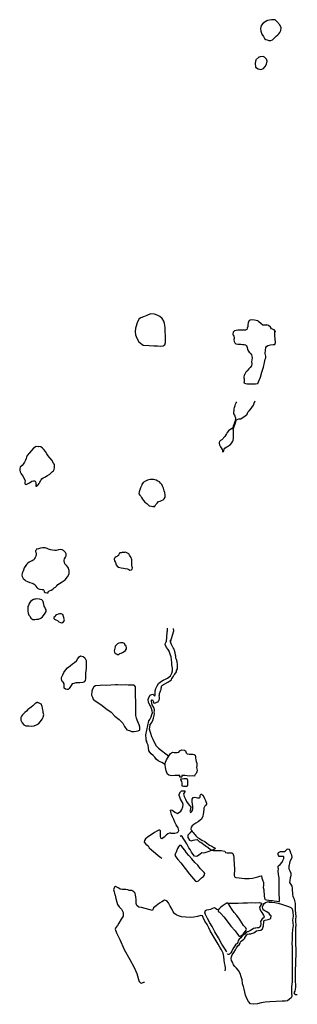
# Model space of a CAD drawing. Extents: x 231775 to 238698, y 860866 to 885430.
import ezdxf

# ---------------------------------------------------------------- set-up
doc = ezdxf.new("R2010")
doc.units = 0
doc.header["$LTSCALE"] = 800
doc.layers.add('WETLANDS', color=11, linetype='CONTINUOUS')

msp = doc.modelspace()

# ---------------------------------------------------------------- linework, layer by layer
at = {"layer": 'WETLANDS', "color": 0}
for points in [[(237935, 885403), (237847, 885343), (237796, 885284), (237777, 885210), (237789, 885141), (237811, 885066), (237856, 885007), (237883, 884960), (237913, 884938), (237945, 884928), (237988, 884912), (238037, 884910), (238081, 884928), (238115, 884958), (238144, 884993), (238173, 885020), (238212, 885054), (238241, 885078), (238263, 885111), (238290, 885162), (238296, 885227), (238259, 885299), (238192, 885384), (238144, 885430), (238058, 885426), (237957, 885410)], [(237735, 884494), (237664, 884429), (237644, 884346), (237659, 884245), (237723, 884207), (237786, 884185), (237859, 884209), (237900, 884263), (237933, 884319), (237948, 884393), (237933, 884449), (237883, 884492), (237847, 884509), (237769, 884505), (237750, 884496)], [(235035, 878093), (234945, 878048), (234862, 878013), (234793, 877992), (234753, 877963), (234714, 877894), (234666, 877731), (234653, 877644), (234662, 877564), (234699, 877482), (234748, 877391), (234858, 877306), (235006, 877303), (235124, 877296), (235209, 877290), (235294, 877283), (235349, 877293), (235380, 877311), (235395, 877321), (235412, 877377), (235412, 877462), (235409, 877562), (235404, 877640), (235400, 877747), (235390, 877850), (235371, 877910), (235332, 877974), (235269, 878028), (235202, 878062), (235133, 878081)], [(238154, 877652), (238123, 877695), (238053, 877721), (238030, 877757), (237984, 877798), (237942, 877816), (237932, 877811), (237901, 877811), (237842, 877812), (237795, 877844), (237733, 877904), (237710, 877920), (237635, 877933), (237549, 877943), (237498, 877925), (237472, 877867), (237466, 877821), (237463, 877779), (237451, 877735), (237437, 877701), (237404, 877683), (237367, 877681), (237313, 877684), (237218, 877688), (237134, 877671), (237097, 877637), (237091, 877585), (237096, 877559), (237112, 877531), (237126, 877501), (237123, 877480), (237119, 877452), (237126, 877405), (237140, 877365), (237168, 877344), (237217, 877334), (237246, 877336), (237291, 877331), (237329, 877330), (237377, 877330), (237409, 877321), (237428, 877300), (237445, 877251), (237458, 877214), (237467, 877184), (237483, 877161), (237502, 877139), (237520, 877121), (237534, 877104), (237560, 877067), (237575, 876999), (237568, 876935), (237560, 876900), (237564, 876842), (237557, 876796), (237526, 876753), (237490, 876716), (237448, 876670), (237415, 876638), (237386, 876586), (237372, 876552), (237361, 876517), (237366, 876492), (237372, 876469), (237373, 876434), (237371, 876398), (237369, 876374), (237368, 876370), (237404, 876357), (237447, 876348), (237501, 876347), (237574, 876347), (237656, 876347), (237698, 876350), (237717, 876350), (237728, 876394), (237784, 876515), (237815, 876634), (237856, 876764), (237882, 876878), (237901, 876960), (237907, 876977), (237911, 876993), (237914, 877037), (237895, 877106), (237902, 877183), (237912, 877254), (237927, 877280), (237966, 877301), (238033, 877317), (238099, 877323), (238121, 877328), (238140, 877330), (238152, 877378), (238144, 877467), (238142, 877546), (238135, 877613), (238142, 877659)], [(232184, 874784), (232118, 874737), (232068, 874685), (232019, 874624), (231965, 874555), (231946, 874515), (231937, 874480), (231922, 874437), (231897, 874395), (231863, 874345), (231837, 874308), (231789, 874270), (231775, 874231), (231775, 874192), (231775, 874188), (231785, 874151), (231812, 874103), (231851, 874041), (231884, 873982), (231911, 873927), (231906, 873889), (231901, 873857), (231912, 873842), (231933, 873836), (231966, 873852), (232017, 873875), (232081, 873914), (232117, 873929), (232146, 873929), (232164, 873915), (232176, 873883), (232180, 873856), (232183, 873820), (232175, 873822), (232180, 873792), (232193, 873796), (232212, 873802), (232237, 873825), (232263, 873863), (232280, 873895), (232290, 873917), (232312, 873949), (232325, 873972), (232359, 874000), (232398, 874018), (232425, 874033), (232467, 874058), (232525, 874092), (232562, 874124), (232566, 874130), (232589, 874155), (232616, 874177), (232637, 874206), (232645, 874255), (232639, 874331), (232615, 874365), (232576, 874439), (232530, 874500), (232486, 874548), (232452, 874602), (232415, 874659), (232378, 874709), (232345, 874743), (232302, 874777), (232253, 874783), (232234, 874775)], [(235123, 873290), (235157, 873302), (235170, 873332), (235196, 873363), (235202, 873366), (235239, 873409), (235281, 873422), (235309, 873434), (235354, 873451), (235377, 873476), (235400, 873518), (235400, 873571), (235392, 873633), (235382, 873672), (235362, 873744), (235339, 873796), (235321, 873835), (235289, 873871), (235258, 873898), (235220, 873921), (235177, 873943), (235109, 873959), (235031, 873957), (234959, 873940), (234909, 873918), (234854, 873888), (234822, 873832), (234811, 873800), (234790, 873749), (234772, 873700), (234751, 873652), (234746, 873602), (234768, 873572), (234792, 873544), (234809, 873507), (234838, 873472), (234863, 873433), (234892, 873397), (234943, 873362), (234975, 873329), (235007, 873305), (235019, 873301), (235058, 873292), (235092, 873285), (235129, 873284), (235143, 873288)], [(232172, 872175), (232167, 872155), (232175, 872143), (232183, 872114), (232188, 872084), (232178, 872047), (232162, 872016), (232146, 871988), (232135, 871969), (232126, 871953), (232111, 871945), (232088, 871932), (232065, 871925), (232041, 871912), (232015, 871899), (231981, 871869), (231948, 871842), (231924, 871814), (231890, 871757), (231869, 871698), (231850, 871653), (231835, 871618), (231829, 871574), (231839, 871537), (231864, 871492), (231904, 871458), (231926, 871433), (231973, 871412), (232024, 871389), (232087, 871374), (232108, 871362), (232132, 871347), (232158, 871331), (232178, 871295), (232200, 871263), (232229, 871240), (232268, 871224), (232289, 871219), (232332, 871217), (232362, 871213), (232379, 871200), (232383, 871178), (232388, 871160), (232412, 871143), (232457, 871129), (232483, 871134), (232489, 871154), (232498, 871174), (232519, 871185), (232556, 871201), (232602, 871223), (232635, 871252), (232668, 871270), (232700, 871309), (232725, 871341), (232771, 871368), (232834, 871406), (232906, 871455), (232966, 871528), (233006, 871605), (233009, 871689), (232987, 871761), (232944, 871811), (232904, 871858), (232889, 871890), (232884, 871926), (232884, 871949), (232894, 871983), (232918, 872023), (232931, 872054), (232932, 872101), (232916, 872135), (232889, 872160), (232864, 872188), (232834, 872202), (232787, 872210), (232742, 872201), (232684, 872190), (232649, 872190), (232595, 872193), (232542, 872207), (232497, 872221), (232461, 872239), (232412, 872252), (232343, 872251), (232294, 872246), (232242, 872229), (232198, 872217), (232185, 872198)], [(234270, 872124), (234246, 872094), (234238, 872064), (234215, 872048), (234180, 872028), (234158, 872013), (234138, 871998), (234130, 871970), (234143, 871928), (234161, 871886), (234182, 871831), (234205, 871796), (234240, 871774), (234272, 871763), (234309, 871753), (234367, 871745), (234407, 871742), (234466, 871729), (234494, 871713), (234522, 871699), (234562, 871701), (234583, 871723), (234591, 871754), (234579, 871781), (234578, 871782), (234572, 871800), (234570, 871821), (234572, 871854), (234572, 871891), (234575, 871923), (234571, 871952), (234567, 871983), (234554, 872009), (234533, 872042), (234515, 872075), (234497, 872102), (234463, 872120), (234414, 872142), (234392, 872138), (234370, 872138), (234356, 872141), (234344, 872142), (234332, 872140), (234304, 872132), (234287, 872132), (234272, 872127), (234265, 872119), (234258, 872103)], [(232158, 870975), (232117, 870968), (232078, 870943), (232044, 870912), (232013, 870867), (231994, 870819), (231982, 870787), (231978, 870755), (231976, 870711), (231980, 870670), (231984, 870628), (232000, 870578), (232016, 870561), (232034, 870542), (232052, 870498), (232074, 870479), (232105, 870466), (232150, 870464), (232197, 870473), (232246, 870472), (232303, 870499), (232347, 870536), (232408, 870620), (232434, 870668), (232436, 870705), (232420, 870734), (232400, 870770), (232387, 870800), (232381, 870838), (232372, 870885), (232355, 870930), (232323, 870956), (232267, 870971), (232199, 870980), (232153, 870972)], [(232767, 870604), (232731, 870602), (232689, 870579), (232671, 870563), (232658, 870541), (232629, 870518), (232628, 870492), (232645, 870473), (232677, 870459), (232715, 870440), (232743, 870420), (232755, 870407), (232791, 870387), (232825, 870384), (232867, 870405), (232881, 870429), (232889, 870457), (232884, 870475), (232873, 870513), (232867, 870539), (232863, 870565), (232850, 870591), (232808, 870604)], [(234351, 869886), (234292, 869885), (234251, 869875), (234212, 869857), (234188, 869835), (234177, 869825), (234155, 869798), (234156, 869780), (234141, 869721), (234135, 869681), (234138, 869647), (234153, 869619), (234189, 869610), (234215, 869596), (234245, 869596), (234275, 869617), (234306, 869629), (234340, 869646), (234384, 869668), (234410, 869693), (234439, 869734), (234437, 869759), (234432, 869801), (234419, 869817), (234417, 869818), (234401, 869843), (234392, 869867), (234376, 869876)], [(233081, 868860), (233058, 868823), (233027, 868771), (233009, 868741), (232984, 868720), (232952, 868718), (232916, 868724), (232887, 868750), (232882, 868781), (232883, 868824), (232881, 868864), (232862, 868902), (232838, 868920), (232826, 868947), (232815, 868983), (232817, 869017), (232847, 869083), (232872, 869142), (232921, 869202), (232967, 869261), (233031, 869309), (233091, 869357), (233142, 869396), (233189, 869438), (233224, 869492), (233259, 869537), (233290, 869562), (233354, 869545), (233402, 869508), (233430, 869440), (233436, 869387), (233434, 869327), (233431, 869241), (233425, 869185), (233412, 869130), (233412, 869087), (233415, 869036), (233420, 868996), (233407, 868947), (233407, 868945), (233383, 868909), (233349, 868895), (233275, 868890), (233178, 868882), (233125, 868872)], [(234771, 867716), (234768, 867780), (234753, 867839), (234726, 867896), (234705, 867957), (234691, 868005), (234671, 868074), (234670, 868160), (234671, 868247), (234669, 868340), (234668, 868439), (234665, 868543), (234666, 868630), (234666, 868717), (234662, 868784), (234634, 868823), (234620, 868824), (234577, 868831), (234481, 868831), (234409, 868835), (234320, 868830), (234216, 868840), (234163, 868832), (234046, 868828), (233939, 868823), (233840, 868824), (233779, 868823), (233663, 868814), (233626, 868782), (233592, 868730), (233573, 868679), (233566, 868582), (233589, 868526), (233611, 868481), (233658, 868438), (233722, 868393), (233831, 868317), (233921, 868246), (234053, 868153), (234149, 868057), (234255, 867970), (234349, 867881), (234392, 867795), (234448, 867716), (234511, 867694), (234565, 867674), (234633, 867673), (234681, 867679), (234728, 867686), (234765, 867704)], [(232217, 868401), (232171, 868381), (232100, 868308), (232059, 868279), (232026, 868258), (231981, 868218), (231947, 868180), (231900, 868144), (231846, 868086), (231818, 868051), (231805, 868019), (231807, 867951), (231835, 867888), (231879, 867839), (231928, 867816), (232004, 867811), (232067, 867803), (232136, 867815), (232193, 867834), (232245, 867865), (232294, 867919), (232337, 867978), (232360, 868032), (232375, 868084), (232362, 868146), (232362, 868181), (232347, 868246), (232334, 868309), (232331, 868312), (232315, 868357), (232293, 868365), (232245, 868385), (232205, 868394), (232190, 868380)], [(235816, 866578), (235817, 866564), (235816, 866551), (235817, 866538), (235807, 866535), (235789, 866535), (235774, 866536), (235764, 866538), (235768, 866560), (235769, 866570), (235744, 866573), (235703, 866571), (235647, 866571), (235573, 866565), (235530, 866571), (235494, 866584), (235465, 866610), (235441, 866647), (235426, 866691), (235417, 866728), (235412, 866770), (235407, 866839), (235406, 866862), (235415, 866908), (235438, 866962), (235477, 867033), (235519, 867095), (235539, 867125), (235585, 867155), (235630, 867150), (235679, 867150), (235706, 867149), (235742, 867159), (235771, 867189), (235816, 867213), (235882, 867209), (235909, 867190), (235922, 867167), (235929, 867143), (235952, 867115), (236003, 867105), (236054, 867105), (236097, 867103), (236123, 867098), (236150, 867081), (236160, 867051), (236159, 867011), (236167, 866968), (236177, 866923), (236190, 866878), (236193, 866856), (236193, 866816), (236187, 866773), (236192, 866737), (236197, 866706), (236192, 866668), (236176, 866627), (236153, 866596), (236135, 866568), (236131, 866556), (236084, 866562), (236018, 866561), (235949, 866569), (235896, 866573), (235826, 866573)], [(235787, 866480), (235796, 866446), (235810, 866425), (235816, 866390), (235816, 866356), (235817, 866325), (235817, 866313), (235858, 866311), (235896, 866312), (235943, 866308), (235963, 866318), (235970, 866339), (235968, 866373), (235971, 866407), (235969, 866447), (235960, 866472), (235938, 866490), (235902, 866493), (235865, 866487), (235830, 866486), (235799, 866486)], [(235757, 864829), (235732, 864791), (235714, 864751), (235684, 864688), (235666, 864641), (235652, 864608), (235643, 864583), (235666, 864545), (235720, 864475), (235791, 864392), (235898, 864255), (236006, 864116), (236109, 863998), (236163, 863937), (236194, 863928), (236237, 863946), (236279, 863987), (236313, 864020), (236356, 864054), (236387, 864098), (236391, 864127), (236378, 864158), (236338, 864196), (236278, 864253), (236215, 864334), (236143, 864406), (236070, 864498), (235993, 864582), (235937, 864645), (235891, 864708), (235846, 864767), (235826, 864792), (235798, 864829), (235774, 864831)], [(236980, 863365), (236964, 863384), (236944, 863395), (236921, 863382), (236877, 863348), (236823, 863313), (236792, 863288), (236757, 863258), (236739, 863241), (236723, 863217), (236726, 863185), (236755, 863165), (236795, 863135), (236867, 863049), (236948, 862936), (237041, 862819), (237146, 862698), (237207, 862616), (237239, 862575), (237262, 862559), (237292, 862573), (237331, 862598), (237345, 862619), (237381, 862659), (237397, 862678), (237421, 862713), (237428, 862734), (237415, 862775), (237387, 862802), (237357, 862831), (237313, 862895), (237274, 862961), (237254, 862991), (237187, 863079), (237127, 863158), (237067, 863240), (237022, 863309), (236995, 863344), (236961, 863388)], [(238560, 861109), (238558, 861068), (238545, 861028), (238501, 860996), (238451, 860951), (238399, 860943), (238325, 860947), (238174, 860936), (238011, 860929), (237897, 860923), (237799, 860902), (237702, 860876), (237601, 860866), (237529, 860878), (237480, 860937), (237437, 861012), (237409, 861095), (237389, 861171), (237370, 861246), (237354, 861308), (237328, 861377), (237329, 861391), (237321, 861476), (237301, 861553), (237274, 861638), (237233, 861706), (237183, 861771), (237144, 861806), (237107, 861847), (237085, 861914), (237060, 861958), (237049, 862010), (237054, 862051), (237074, 862104), (237115, 862162), (237155, 862221), (237181, 862276), (237215, 862324), (237247, 862352), (237272, 862393), (237283, 862423), (237299, 862443), (237330, 862469), (237361, 862495), (237386, 862516), (237392, 862534), (237419, 862573), (237437, 862595), (237459, 862612), (237497, 862621), (237536, 862628), (237558, 862631), (237560, 862632), (237612, 862649), (237649, 862676), (237682, 862697), (237726, 862709), (237785, 862718), (237829, 862747), (237840, 862773), (237852, 862820), (237857, 862855), (237861, 862897), (237866, 862934), (237874, 862955), (237900, 862967), (237974, 862984), (238025, 862999), (238037, 863014), (238050, 863073), (238025, 863093), (237993, 863134), (237940, 863172), (237892, 863201), (237848, 863219), (237839, 863250), (237834, 863298), (237851, 863341), (237876, 863380), (237905, 863403), (237952, 863424), (237997, 863427), (237987, 863418), (238066, 863412), (238138, 863404), (238223, 863387), (238301, 863364), (238400, 863329), (238475, 863305), (238536, 863281), (238570, 863245), (238589, 863168), (238592, 863061), (238582, 862963), (238592, 862828), (238577, 862731), (238574, 862618), (238571, 862538), (238569, 862463), (238565, 862397), (238571, 862278), (238574, 862124), (238567, 862072), (238573, 861916), (238568, 861710), (238572, 861542), (238569, 861437), (238554, 861290), (238550, 861162), (238552, 861108)]]:
    msp.add_lwpolyline(points, close=True, dxfattribs=at)
for points in [[(237157, 875508), (237157, 875494), (237157, 875469), (237150, 875439), (237140, 875400), (237127, 875363), (237114, 875329), (237101, 875287), (237090, 875256), (237080, 875238), (237058, 875225), (237016, 875194), (236985, 875172), (236951, 875132), (236930, 875100), (236913, 875070), (236891, 875033), (236859, 874997), (236846, 874983), (236814, 874949), (236787, 874930), (236768, 874915), (236750, 874884), (236749, 874863), (236761, 874821), (236782, 874772), (236799, 874749), (236823, 874711), (236829, 874673), (236834, 874653), (236848, 874655), (236856, 874660), (236866, 874679), (236878, 874716), (236895, 874744), (236927, 874762), (236955, 874780), (236983, 874798), (237035, 874833), (237067, 874875), (237088, 874914), (237100, 874944), (237105, 874983), (237104, 875030), (237108, 875069), (237110, 875101), (237109, 875148), (237111, 875174), (237110, 875184), (237103, 875206), (237108, 875235), (237125, 875281), (237146, 875345), (237162, 875405), (237181, 875440), (237199, 875457), (237243, 875472), (237286, 875473), (237350, 875516), (237393, 875542), (237449, 875590), (237461, 875640), (237497, 875670), (237546, 875732), (237563, 875753), (237603, 875815), (237621, 875865), (237646, 875919)], [(237157, 875508), (237137, 875565), (237117, 875597), (237113, 875633), (237121, 875686), (237125, 875718), (237129, 875758), (237145, 875803), (237157, 875839), (237173, 875868), (237194, 875896)], [(235452, 870248), (235450, 870213), (235450, 870177), (235447, 870154), (235424, 869911)], [(235537, 869905), (235619, 870181), (235607, 870242)], [(235034, 868297), (234990, 868406), (234979, 868473), (234995, 868519), (235031, 868576), (235046, 868587), (235093, 868607), (235114, 868587), (235134, 868561), (235155, 868566), (235155, 868618), (235155, 868690), (235170, 868747), (235201, 868809), (235238, 868871), (235289, 868913), (235351, 868949), (235408, 868980), (235460, 869000), (235532, 869057), (235568, 869125), (235584, 869187), (235589, 869249), (235573, 869337), (235568, 869388), (235563, 869471), (235553, 869533), (235532, 869580), (235506, 869673), (235480, 869714), (235434, 869771), (235403, 869843), (235408, 869874), (235424, 869911)], [(235079, 868337), (235062, 868432), (235062, 868452), (235072, 868463), (235088, 868463), (235103, 868432), (235108, 868416), (235114, 868385), (235145, 868380), (235196, 868401), (235227, 868416), (235238, 868437), (235253, 868457), (235258, 868499), (235258, 868525), (235253, 868561), (235263, 868587), (235258, 868618), (235279, 868659), (235284, 868685), (235300, 868716), (235305, 868752), (235310, 868778), (235315, 868799), (235336, 868830), (235362, 868845), (235393, 868861), (235470, 868902), (235517, 868933), (235558, 868964), (235573, 868990), (235599, 869037), (235620, 869078), (235641, 869104), (235687, 869161), (235687, 869192), (235708, 869238), (235708, 869285), (235708, 869316), (235708, 869347), (235703, 869409), (235682, 869466), (235672, 869502), (235672, 869549), (235661, 869575), (235651, 869637), (235636, 869693), (235625, 869724), (235605, 869761), (235579, 869807), (235563, 869843), (235548, 869880), (235537, 869905), (235532, 869931), (235537, 869952)], [(235024, 868322), (235034, 868297), (235054, 868254), (235073, 868196), (235078, 868128), (235066, 868084), (235049, 868026), (235023, 867979), (234991, 867935), (234913, 867590)], [(235020, 867827), (235018, 867833), (235058, 867890), (235093, 867950), (235113, 868001), (235129, 868068), (235136, 868118), (235132, 868152), (235133, 868185), (235137, 868209), (235119, 868268), (235079, 868337)], [(235018, 867833), (235006, 867737), (235021, 867684), (235039, 867633), (235064, 867551), (235096, 867483), (235132, 867407), (235182, 867314), (235239, 867260), (235492, 867055)], [(234913, 867590), (234913, 867572), (234913, 867554), (234917, 867522), (234917, 867511), (234920, 867497), (234924, 867476), (234939, 867428)], [(235407, 866842), (235362, 866874), (235322, 866895), (235280, 866914), (235225, 866940), (235180, 866985), (235142, 867034), (235104, 867074), (235056, 867112), (234997, 867192), (234987, 867261), (234976, 867329), (234958, 867378), (234939, 867428)], [(235709, 865151), (235730, 865171), (235746, 865202), (235725, 865268), (235679, 865340), (235646, 865409), (235618, 865479), (235589, 865542), (235560, 865597), (235541, 865668), (235535, 865709), (235564, 865719), (235597, 865702), (235643, 865658), (235679, 865639), (235713, 865627), (235796, 865687), (235822, 865723), (235847, 865791), (235849, 865848), (235839, 865898), (235814, 865944), (235788, 865983), (235766, 866034), (235753, 866073), (235756, 866110), (235785, 866164), (235811, 866188), (235854, 866191), (235897, 866193), (235891, 866164), (235862, 866120), (235876, 866049), (235910, 865987), (235927, 865942), (235937, 865923), (235978, 865867), (236010, 865829), (236030, 865805), (236047, 865781), (236038, 865746), (236026, 865702), (236020, 865681), (236033, 865653), (236054, 865661), (236081, 865700), (236089, 865746), (236090, 865804), (236080, 865921), (236075, 865980), (236100, 866022), (236141, 866034), (236179, 866025), (236212, 866015), (236247, 866015), (236276, 866036), (236277, 866072), (236290, 866107), (236312, 866108), (236338, 866093), (236346, 866076), (236365, 866040), (236383, 866001), (236405, 865950), (236420, 865925), (236433, 865887), (236433, 865856), (236414, 865835), (236395, 865810), (236366, 865756), (236367, 865733), (236359, 865663), (236354, 865611), (236341, 865556), (236307, 865486), (236273, 865456), (236222, 865414), (236165, 865381), (236119, 865349), (236078, 865315), (236055, 865281), (236045, 865237), (236054, 865219), (236072, 865187), (236103, 865152), (236126, 865119), (236148, 865092), (236171, 865069), (236199, 865038), (236208, 865029), (236258, 865002), (236319, 864958), (236389, 864926), (236445, 864882), (236510, 864838), (236564, 864812), (236613, 864779), (236657, 864761), (236630, 864738), (236561, 864702), (236469, 864668), (236390, 864646), (236351, 864634), (236320, 864641), (236273, 864612), (236212, 864565), (236173, 864552), (236136, 864558), (236100, 864603), (236063, 864659), (236026, 864725), (235993, 864772), (235943, 864869), (235904, 864938), (235855, 865014), (235823, 865056), (235804, 865072), (235777, 865049)], [(235546, 865137), (235511, 865135), (235469, 865117), (235432, 865088), (235399, 865062), (235374, 865038), (235341, 865010), (235317, 864994), (235294, 865012), (235289, 865059), (235287, 865112), (235286, 865157), (235285, 865192), (235264, 865211), (235245, 865213), (235199, 865185), (235141, 865149), (235076, 865114), (235011, 865071), (234955, 865028), (234913, 864992), (234887, 864952), (234882, 864911), (234918, 864865), (234976, 864821), (235005, 864767), (235061, 864721), (235108, 864675), (235166, 864633), (235231, 864581), (235298, 864531), (235317, 864513)], [(236082, 865190), (236023, 865145), (235969, 865088), (235968, 865029), (236009, 864959), (236053, 864948), (236102, 864959), (236146, 864966), (236201, 864976), (236222, 864955), (236257, 864922), (236295, 864911), (236322, 864884), (236368, 864850), (236432, 864800), (236470, 864783), (236533, 864731), (236598, 864704), (236653, 864700), (236723, 864705), (236797, 864703), (236887, 864683), (236910, 864652), (236953, 864647), (237002, 864641), (237033, 864645), (237066, 864648), (237087, 864629), (237105, 864579), (237115, 864538), (237114, 864465), (237124, 864384), (237124, 864336), (237129, 864261), (237130, 864194), (237121, 864123), (237120, 864081), (237130, 864045), (237163, 864032), (237251, 864017), (237379, 864001), (237498, 864005), (237584, 864013), (237649, 864029), (237712, 864044), (237768, 864060), (237801, 864068), (237809, 864071), (237812, 864013), (237832, 863975), (237854, 863901), (237853, 863839), (237851, 863783), (237861, 863723), (237867, 863671), (237871, 863612), (237875, 863570), (237884, 863517), (237894, 863484), (237929, 863472), (237988, 863461), (238028, 863459), (238076, 863455), (238121, 863446), (238190, 863440), (238248, 863432), (238253, 863432), (238253, 863510), (238250, 863608), (238250, 863706), (238246, 863825), (238246, 863941), (238242, 864019), (238227, 864106), (238224, 864198), (238229, 864243), (238225, 864274), (238219, 864302), (238225, 864313), (238240, 864326), (238273, 864352), (238321, 864409), (238341, 864453), (238360, 864506), (238363, 864541), (238352, 864552), (238344, 864556), (238326, 864557), (238297, 864554), (238259, 864552), (238242, 864553), (238227, 864576), (238222, 864607), (238220, 864631), (238228, 864650), (238242, 864661), (238283, 864675), (238323, 864677), (238358, 864674), (238380, 864680), (238406, 864691), (238418, 864715), (238449, 864737), (238469, 864745), (238491, 864733), (238511, 864700), (238530, 864648), (238554, 864594), (238562, 864516), (238514, 864429), (238503, 864387), (238496, 864338), (238489, 864312), (238489, 864242), (238514, 864193), (238536, 864141), (238533, 864074), (238520, 864018), (238509, 863953), (238507, 863907), (238538, 863852), (238564, 863813), (238569, 863766), (238573, 863731), (238573, 863695), (238576, 863658), (238578, 863625), (238582, 863597), (238591, 863560), (238605, 863526), (238618, 863487), (238630, 863451), (238640, 863410), (238643, 863379), (238643, 863337), (238646, 863290), (238649, 863234), (238655, 863124), (238657, 863125), (238660, 863065), (238655, 862973), (238658, 862804), (238653, 862802), (238653, 862685), (238653, 862439), (238658, 862163), (238650, 861896), (238648, 861705), (238647, 861495), (238651, 861295), (238633, 861190), (238615, 861155), (238628, 861125), (238648, 861109), (238698, 861114)], [(235546, 865137), (235594, 865135), (235610, 865137), (235623, 865137), (235645, 865135), (235676, 865141), (235709, 865151)], [(236898, 861702), (236911, 861740), (236910, 861775), (236899, 861831), (236883, 861900), (236874, 861970), (236863, 862061), (236849, 862142), (236808, 862224), (236767, 862290), (236728, 862367), (236676, 862451), (236624, 862532), (236577, 862616), (236527, 862702), (236493, 862775), (236448, 862856), (236390, 862944), (236351, 863035), (236335, 863075), (236290, 863078), (236209, 863057), (236121, 863041), (236037, 863028), (235916, 863037), (235811, 863052), (235738, 863069), (235693, 863091), (235643, 863119), (235600, 863172), (235570, 863247), (235529, 863316), (235488, 863396), (235442, 863447), (235388, 863462), (235323, 863422), (235259, 863393), (235181, 863325), (235115, 863272), (235085, 863203), (234814, 863281), (234801, 863278), (234746, 863290), (234697, 863329), (234680, 863384), (234679, 863479), (234673, 863543), (234666, 863586), (234655, 863635), (234621, 863668), (234573, 863702), (234522, 863707), (234501, 863702), (234468, 863720), (234419, 863734), (234387, 863733), (234330, 863726), (234284, 863739), (234248, 863765), (234212, 863780), (234164, 863803), (234141, 863791), (234129, 863774), (234118, 863723), (234131, 863669), (234138, 863636), (234151, 863593), (234156, 863586), (234175, 863503), (234198, 863413), (234210, 863356), (234258, 863300), (234312, 863237), (234352, 863153), (234354, 863064), (234305, 862990), (234250, 862893), (234214, 862835), (234174, 862785), (234159, 862742), (234192, 862651), (234274, 862481), (234380, 862235), (234519, 861981), (234627, 861784), (234695, 861635), (234726, 861515), (234728, 861511), (234752, 861436), (234785, 861399), (234801, 861397), (234831, 861399), (234852, 861408), (234870, 861414), (234885, 861417)], [(236942, 862173), (236885, 862266), (236820, 862369), (236729, 862524), (236642, 862674), (236577, 862808), (236514, 862902), (236460, 863007), (236412, 863105), (236394, 863146), (236410, 863202), (236444, 863221), (236492, 863228), (236539, 863239), (236588, 863264), (236632, 863285), (236658, 863261), (236691, 863241), (236713, 863227), (236721, 863224)], [(236965, 863392), (237050, 863391), (237135, 863389), (237227, 863389), (237342, 863396), (237459, 863394), (237556, 863402), (237666, 863400), (237758, 863405), (237804, 863393), (237813, 863375), (237798, 863355), (237774, 863315), (237757, 863292), (237764, 863244), (237786, 863193), (237812, 863160), (237841, 863118), (237855, 863089), (237862, 863068), (237873, 863058), (237863, 863021), (237826, 862994), (237797, 862959), (237784, 862930), (237787, 862880), (237781, 862826), (237765, 862796), (237736, 862771), (237707, 862770), (237661, 862768), (237645, 862769), (237610, 862755), (237569, 862733), (237535, 862703), (237464, 862674), (237448, 862673), (237421, 862654), (237393, 862617), (237346, 862588), (237316, 862557), (237287, 862526), (237251, 862491), (237225, 862457), (237213, 862405), (237190, 862375), (237167, 862363), (237137, 862321), (237094, 862248), (237064, 862191), (237042, 862153), (237009, 862115), (236988, 862110), (236963, 862112), (236956, 862128)]]:
    msp.add_lwpolyline(points, dxfattribs=at)

doc.saveas('drawing.dxf')
